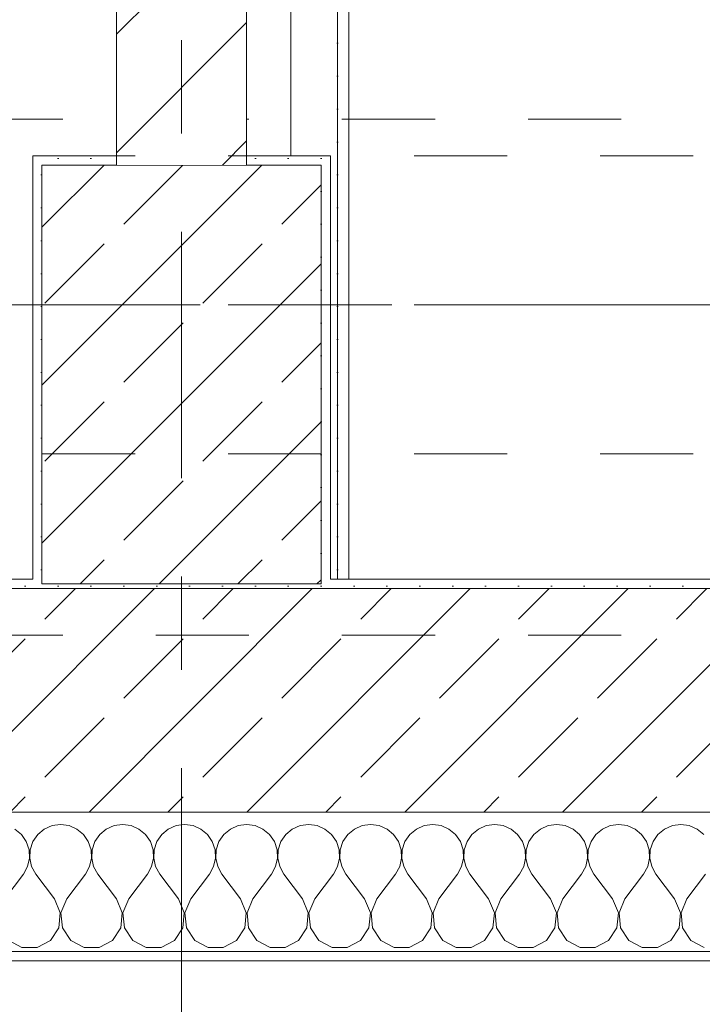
# Model space of a CAD drawing. Header units: metres. Extents: x -3.6 to 90.7, y -11.1 to 18.
# Tile 204 of 256: x 25.556 to 26.29, y -0.202 to 0.856. Entities that reach past the tile are written whole.
import ezdxf

# ---------------------------------------------------------------- set-up
doc = ezdxf.new("R2010")
doc.units = ezdxf.units.M
doc.header["$MEASUREMENT"] = 0
for name, pattern in [('Achse', [0.2, 0.1, -0.05, 0, -0.05]), ('Strichlinie doppelt', [0.546806, 0.264583, -0.105833, 0.070556, -0.105833]), ('Untersicht', [0.1, 0.075, -0.025]), ('Wipeout_Contour', [1, 0, -1])]:
    doc.linetypes.add(name, pattern=pattern)
for name, color, linetype in [('152 - Bemaßung_ Beschriftung.Ausbau', 7, 'Continuous'), ('451 - Universal.Achsen Raster', 7, 'Continuous'), ('603 - Struktur.Bodenplatte_ Decke Roh', 7, 'Continuous'), ('604 - Struktur.Wand Aussen', 7, 'Continuous'), ('605 - Struktur.Wand Innen', 7, 'Continuous'), ('607 - Struktur.Stütze', 7, 'Continuous'), ('608 - Struktur.Träger', 7, 'Continuous'), ('650 - Abdeckung.Fußboden Aufbau', 7, 'Continuous'), ('Neubau_606 - Struktur.Wand Innen Ausbau', 7, 'Continuous'), ('Neubau_653 - Abdeckung.TB Verkofferung', 7, 'Continuous')]:
    doc.layers.add(name, color=color, linetype=linetype)
doc.styles.add('ERSTELLTER_STIL_2', font='txt')
doc.dimstyles.new('ERSTELLTER_STIL__1', dxfattribs={"dimtxt": 0.1, "dimasz": 0.0532, "dimexe": 0.18, "dimexo": 0.0625, "dimgap": 0, "dimtad": 1, "dimzin": 0, "dimdsep": 46, "dimtxsty": 'ERSTELLTER_STIL_2', "dimblk": 'ARROWHEAD_2', "dimblk1": 'ARROWHEAD_2', "dimblk2": 'ARROWHEAD_2', "dimcen": 0.09, "dimse1": 1, "dimse2": 1, "dimclrd": 7, "dimclre": 7, "dimclrt": 7, "dimazin": 0, "dimtfac": 1, "dimtdec": 4, "dimtmove": 0, "dimatfit": 3, "dimfxl": 1, "dimtolj": 1, "dimtzin": 0, "dimarcsym": 0})
doc.dimstyles.new('ERSTELLTER_STIL__2', dxfattribs={"dimtxt": 0.1, "dimasz": 0.0532, "dimexe": 0.18, "dimexo": 0.0625, "dimgap": 0, "dimtad": 1, "dimzin": 0, "dimdsep": 46, "dimtxsty": 'ERSTELLTER_STIL_2', "dimblk": 'ARROWHEAD_2', "dimblk1": 'ARROWHEAD_2', "dimblk2": 'ARROWHEAD_2', "dimcen": 0.09, "dimse1": 1, "dimse2": 1, "dimclrd": 7, "dimclre": 7, "dimclrt": 7, "dimazin": 0, "dimtfac": 1, "dimtdec": 4, "dimtmove": 2, "dimatfit": 3, "dimfxl": 1, "dimtolj": 1, "dimtzin": 0, "dimarcsym": 0})
doc.dimstyles.new('ERSTELLTER_STIL__3', dxfattribs={"dimtxt": 0.1, "dimasz": 0.0532, "dimexe": 0.18, "dimexo": 0.0625, "dimgap": 0, "dimtad": 1, "dimtih": 1, "dimtoh": 1, "dimzin": 0, "dimdsep": 46, "dimtxsty": 'ERSTELLTER_STIL_2', "dimblk": 'ARROWHEAD_2', "dimblk1": 'ARROWHEAD_2', "dimblk2": 'ARROWHEAD_2', "dimcen": 0.09, "dimse1": 1, "dimse2": 1, "dimclrd": 7, "dimclre": 7, "dimclrt": 7, "dimazin": 0, "dimtfac": 1, "dimtdec": 4, "dimtmove": 0, "dimatfit": 3, "dimfxl": 1, "dimtolj": 1, "dimtzin": 0, "dimarcsym": 0})
pattern_1 = [(45, (0, 0), (-0.0848528, 0.0848528), []), (45, (-0.04243, 0.04243), (-0.0848528, 0.0848528), [0.09, -0.03])]
pattern_2 = [(45, (0, 0), (-0.01767767, 0.01767767), [0, -0.025])]

# ---------------------------------------------------------------- blocks, each defined once
blk = doc.blocks.new('*X79')
at = {"layer": '604 - Struktur.Wand Aussen', "color": 7, "linetype": 'Continuous', "lineweight": 5}
for p, q in [((25.5909, -0.0096), (25.5825, -0.0133)), ((25.6, -0.0083), (25.5909, -0.0096)), ((25.6091, -0.0096), (25.6, -0.0083)), ((25.6175, -0.0133), (25.6091, -0.0096)), ((25.6576, -0.0096), (25.6491, -0.0133)), ((25.6667, -0.0083), (25.6576, -0.0096)), ((25.6758, -0.0096), (25.6667, -0.0083)), ((25.6842, -0.0133), (25.6758, -0.0096)), ((25.7242, -0.0096), (25.7158, -0.0133)), ((25.7333, -0.0083), (25.7242, -0.0096)), ((25.7424, -0.0096), (25.7333, -0.0083)), ((25.7509, -0.0133), (25.7424, -0.0096)), ((25.7909, -0.0096), (25.7825, -0.0133)), ((25.8, -0.0083), (25.7909, -0.0096)), ((25.8091, -0.0096), (25.8, -0.0083)), ((25.8175, -0.0133), (25.8091, -0.0096)), ((25.8576, -0.0096), (25.8491, -0.0133)), ((25.8667, -0.0083), (25.8576, -0.0096)), ((25.8758, -0.0096), (25.8667, -0.0083)), ((25.8842, -0.0133), (25.8758, -0.0096)), ((25.9242, -0.0096), (25.9158, -0.0133)), ((25.9333, -0.0083), (25.9242, -0.0096)), ((25.9424, -0.0096), (25.9333, -0.0083)), ((25.9509, -0.0133), (25.9424, -0.0096)), ((25.9909, -0.0096), (25.9825, -0.0133)), ((26, -0.0083), (25.9909, -0.0096)), ((26.0091, -0.0096), (26, -0.0083)), ((26.0175, -0.0133), (26.0091, -0.0096)), ((26.0576, -0.0096), (26.0491, -0.0133)), ((26.0667, -0.0083), (26.0576, -0.0096)), ((26.0758, -0.0096), (26.0667, -0.0083)), ((26.0842, -0.0133), (26.0758, -0.0096)), ((26.1242, -0.0096), (26.1158, -0.0133)), ((26.1333, -0.0083), (26.1242, -0.0096)), ((26.1424, -0.0096), (26.1333, -0.0083)), ((26.1509, -0.0133), (26.1424, -0.0096)), ((26.1909, -0.0096), (26.1825, -0.0133)), ((26.2, -0.0083), (26.1909, -0.0096)), ((26.2091, -0.0096), (26.2, -0.0083)), ((26.2175, -0.0133), (26.2091, -0.0096)), ((26.2576, -0.0096), (26.2491, -0.0133)), ((26.2667, -0.0083), (26.2576, -0.0096)), ((26.2758, -0.0096), (26.2667, -0.0083)), ((26.2842, -0.0133), (26.2758, -0.0096)), ((25.5579, -0.0192), (25.5509, -0.0133)), ((25.5631, -0.0268), (25.5579, -0.0192)), ((25.5754, -0.0192), (25.5702, -0.0268)), ((25.5825, -0.0133), (25.5754, -0.0192)), ((25.6246, -0.0192), (25.6175, -0.0133)), ((25.6298, -0.0268), (25.6246, -0.0192)), ((25.6421, -0.0192), (25.6369, -0.0268)), ((25.6491, -0.0133), (25.6421, -0.0192)), ((25.6913, -0.0192), (25.6842, -0.0133)), ((25.6965, -0.0268), (25.6913, -0.0192)), ((25.7087, -0.0192), (25.7035, -0.0268)), ((25.7158, -0.0133), (25.7087, -0.0192)), ((25.7579, -0.0192), (25.7509, -0.0133)), ((25.7631, -0.0268), (25.7579, -0.0192)), ((25.7754, -0.0192), (25.7702, -0.0268)), ((25.7825, -0.0133), (25.7754, -0.0192)), ((25.8246, -0.0192), (25.8175, -0.0133)), ((25.8298, -0.0268), (25.8246, -0.0192)), ((25.8421, -0.0192), (25.8369, -0.0268)), ((25.8491, -0.0133), (25.8421, -0.0192)), ((25.8913, -0.0192), (25.8842, -0.0133)), ((25.8965, -0.0268), (25.8913, -0.0192)), ((25.9087, -0.0192), (25.9035, -0.0268)), ((25.9158, -0.0133), (25.9087, -0.0192)), ((25.9579, -0.0192), (25.9509, -0.0133)), ((25.9631, -0.0268), (25.9579, -0.0192)), ((25.9754, -0.0192), (25.9702, -0.0268)), ((25.9825, -0.0133), (25.9754, -0.0192)), ((26.0246, -0.0192), (26.0175, -0.0133)), ((26.0298, -0.0268), (26.0246, -0.0192)), ((26.0421, -0.0192), (26.0369, -0.0268)), ((26.0491, -0.0133), (26.0421, -0.0192)), ((26.0913, -0.0192), (26.0842, -0.0133)), ((26.0965, -0.0268), (26.0913, -0.0192)), ((26.1087, -0.0192), (26.1035, -0.0268)), ((26.1158, -0.0133), (26.1087, -0.0192)), ((26.1579, -0.0192), (26.1509, -0.0133)), ((26.1631, -0.0268), (26.1579, -0.0192)), ((26.1754, -0.0192), (26.1702, -0.0268)), ((26.1825, -0.0133), (26.1754, -0.0192)), ((26.2246, -0.0192), (26.2175, -0.0133)), ((26.2298, -0.0268), (26.2246, -0.0192)), ((26.2421, -0.0192), (26.2369, -0.0268)), ((26.2491, -0.0133), (26.2421, -0.0192)), ((26.2913, -0.0192), (26.2842, -0.0133)), ((25.5661, -0.0355), (25.5631, -0.0268)), ((25.5702, -0.0268), (25.5672, -0.0355)), ((25.6328, -0.0355), (25.6298, -0.0268)), ((25.6369, -0.0268), (25.6339, -0.0355)), ((25.6994, -0.0355), (25.6965, -0.0268)), ((25.7035, -0.0268), (25.7006, -0.0355)), ((25.7661, -0.0355), (25.7631, -0.0268)), ((25.7702, -0.0268), (25.7672, -0.0355)), ((25.8328, -0.0355), (25.8298, -0.0268)), ((25.8369, -0.0268), (25.8339, -0.0355)), ((25.8994, -0.0355), (25.8965, -0.0268)), ((25.9035, -0.0268), (25.9006, -0.0355)), ((25.9661, -0.0355), (25.9631, -0.0268)), ((25.9702, -0.0268), (25.9672, -0.0355)), ((26.0328, -0.0355), (26.0298, -0.0268)), ((26.0369, -0.0268), (26.0339, -0.0355)), ((26.0994, -0.0355), (26.0965, -0.0268)), ((26.1035, -0.0268), (26.1006, -0.0355)), ((26.1661, -0.0355), (26.1631, -0.0268)), ((26.1702, -0.0268), (26.1672, -0.0355)), ((26.2328, -0.0355), (26.2298, -0.0268)), ((26.2369, -0.0268), (26.2339, -0.0355)), ((25.5665, -0.0447), (25.5661, -0.0355)), ((25.5672, -0.0355), (25.5668, -0.0447)), ((25.6332, -0.0447), (25.6328, -0.0355)), ((25.6339, -0.0355), (25.6335, -0.0447)), ((25.6999, -0.0447), (25.6994, -0.0355)), ((25.7006, -0.0355), (25.7001, -0.0447)), ((25.7665, -0.0447), (25.7661, -0.0355)), ((25.7672, -0.0355), (25.7668, -0.0447)), ((25.8332, -0.0447), (25.8328, -0.0355)), ((25.8339, -0.0355), (25.8335, -0.0447)), ((25.8999, -0.0447), (25.8994, -0.0355)), ((25.9006, -0.0355), (25.9001, -0.0447)), ((25.9665, -0.0447), (25.9661, -0.0355)), ((25.9672, -0.0355), (25.9668, -0.0447)), ((26.0332, -0.0447), (26.0328, -0.0355)), ((26.0339, -0.0355), (26.0335, -0.0447)), ((26.0999, -0.0447), (26.0994, -0.0355)), ((26.1006, -0.0355), (26.1001, -0.0447)), ((26.1665, -0.0447), (26.1661, -0.0355)), ((26.1672, -0.0355), (26.1668, -0.0447)), ((26.2332, -0.0447), (26.2328, -0.0355)), ((26.2339, -0.0355), (26.2335, -0.0447)), ((25.5645, -0.0536), (25.5665, -0.0447)), ((25.5668, -0.0447), (25.5689, -0.0536)), ((25.6311, -0.0536), (25.6332, -0.0447)), ((25.6335, -0.0447), (25.6355, -0.0536)), ((25.6978, -0.0536), (25.6999, -0.0447)), ((25.7001, -0.0447), (25.7022, -0.0536)), ((25.7645, -0.0536), (25.7665, -0.0447)), ((25.7668, -0.0447), (25.7689, -0.0536)), ((25.8311, -0.0536), (25.8332, -0.0447)), ((25.8335, -0.0447), (25.8355, -0.0536)), ((25.8978, -0.0536), (25.8999, -0.0447)), ((25.9001, -0.0447), (25.9022, -0.0536)), ((25.9645, -0.0536), (25.9665, -0.0447)), ((25.9668, -0.0447), (25.9689, -0.0536)), ((26.0311, -0.0536), (26.0332, -0.0447)), ((26.0335, -0.0447), (26.0355, -0.0536)), ((26.0978, -0.0536), (26.0999, -0.0447)), ((26.1001, -0.0447), (26.1022, -0.0536)), ((26.1645, -0.0536), (26.1665, -0.0447)), ((26.1668, -0.0447), (26.1689, -0.0536)), ((26.2311, -0.0536), (26.2332, -0.0447)), ((26.2335, -0.0447), (26.2355, -0.0536)), ((25.54, -0.0883), (25.56, -0.0617)), ((25.56, -0.0617), (25.5645, -0.0536)), ((25.5689, -0.0536), (25.5733, -0.0617)), ((25.5933, -0.0883), (25.5733, -0.0617)), ((25.6067, -0.0883), (25.6267, -0.0617)), ((25.6267, -0.0617), (25.6311, -0.0536)), ((25.6355, -0.0536), (25.64, -0.0617)), ((25.66, -0.0883), (25.64, -0.0617)), ((25.6733, -0.0883), (25.6933, -0.0617)), ((25.6933, -0.0617), (25.6978, -0.0536)), ((25.7022, -0.0536), (25.7067, -0.0617)), ((25.7267, -0.0883), (25.7067, -0.0617)), ((25.74, -0.0883), (25.76, -0.0617)), ((25.76, -0.0617), (25.7645, -0.0536)), ((25.7689, -0.0536), (25.7733, -0.0617)), ((25.7933, -0.0883), (25.7733, -0.0617)), ((25.8067, -0.0883), (25.8267, -0.0617)), ((25.8267, -0.0617), (25.8311, -0.0536)), ((25.8355, -0.0536), (25.84, -0.0617)), ((25.86, -0.0883), (25.84, -0.0617)), ((25.8733, -0.0883), (25.8933, -0.0617)), ((25.8933, -0.0617), (25.8978, -0.0536)), ((25.9022, -0.0536), (25.9067, -0.0617)), ((25.9267, -0.0883), (25.9067, -0.0617)), ((25.94, -0.0883), (25.96, -0.0617)), ((25.96, -0.0617), (25.9645, -0.0536)), ((25.9689, -0.0536), (25.9733, -0.0617)), ((25.9933, -0.0883), (25.9733, -0.0617)), ((26.0067, -0.0883), (26.0267, -0.0617)), ((26.0267, -0.0617), (26.0311, -0.0536)), ((26.0355, -0.0536), (26.04, -0.0617)), ((26.06, -0.0883), (26.04, -0.0617)), ((26.0733, -0.0883), (26.0933, -0.0617)), ((26.0933, -0.0617), (26.0978, -0.0536)), ((26.1022, -0.0536), (26.1067, -0.0617)), ((26.1267, -0.0883), (26.1067, -0.0617)), ((26.14, -0.0883), (26.16, -0.0617)), ((26.16, -0.0617), (26.1645, -0.0536)), ((26.1689, -0.0536), (26.1733, -0.0617)), ((26.1933, -0.0883), (26.1733, -0.0617)), ((26.2067, -0.0883), (26.2267, -0.0617)), ((26.2267, -0.0617), (26.2311, -0.0536)), ((26.2355, -0.0536), (26.24, -0.0617)), ((26.26, -0.0883), (26.24, -0.0617)), ((26.2733, -0.0883), (26.2933, -0.0617)), ((25.5996, -0.1033), (25.5933, -0.0883)), ((25.6067, -0.0883), (25.6004, -0.1033)), ((25.6663, -0.1033), (25.66, -0.0883)), ((25.6733, -0.0883), (25.667, -0.1033)), ((25.733, -0.1033), (25.7267, -0.0883)), ((25.74, -0.0883), (25.7337, -0.1033)), ((25.7996, -0.1033), (25.7933, -0.0883)), ((25.8067, -0.0883), (25.8004, -0.1033)), ((25.8663, -0.1033), (25.86, -0.0883)), ((25.8733, -0.0883), (25.867, -0.1033)), ((25.933, -0.1033), (25.9267, -0.0883)), ((25.94, -0.0883), (25.9337, -0.1033)), ((25.9996, -0.1033), (25.9933, -0.0883)), ((26.0067, -0.0883), (26.0004, -0.1033)), ((26.0663, -0.1033), (26.06, -0.0883)), ((26.0733, -0.0883), (26.067, -0.1033)), ((26.133, -0.1033), (26.1267, -0.0883)), ((26.14, -0.0883), (26.1337, -0.1033)), ((26.1996, -0.1033), (26.1933, -0.0883)), ((26.2067, -0.0883), (26.2004, -0.1033)), ((26.2663, -0.1033), (26.26, -0.0883)), ((26.2733, -0.0883), (26.267, -0.1033)), ((25.5981, -0.1195), (25.5996, -0.1033)), ((25.6004, -0.1033), (25.6019, -0.1195)), ((25.6648, -0.1195), (25.6663, -0.1033)), ((25.667, -0.1033), (25.6686, -0.1195)), ((25.7314, -0.1195), (25.733, -0.1033)), ((25.7337, -0.1033), (25.7352, -0.1195)), ((25.7981, -0.1195), (25.7996, -0.1033)), ((25.8004, -0.1033), (25.8019, -0.1195)), ((25.8648, -0.1195), (25.8663, -0.1033)), ((25.867, -0.1033), (25.8686, -0.1195)), ((25.9314, -0.1195), (25.933, -0.1033)), ((25.9337, -0.1033), (25.9352, -0.1195)), ((25.9981, -0.1195), (25.9996, -0.1033)), ((26.0004, -0.1033), (26.0019, -0.1195)), ((26.0648, -0.1195), (26.0663, -0.1033)), ((26.067, -0.1033), (26.0686, -0.1195)), ((26.1314, -0.1195), (26.133, -0.1033)), ((26.1337, -0.1033), (26.1352, -0.1195)), ((26.1981, -0.1195), (26.1996, -0.1033)), ((26.2004, -0.1033), (26.2019, -0.1195)), ((26.2648, -0.1195), (26.2663, -0.1033)), ((26.267, -0.1033), (26.2686, -0.1195)), ((25.5891, -0.133), (25.5981, -0.1195)), ((25.6019, -0.1195), (25.6109, -0.133)), ((25.6558, -0.133), (25.6648, -0.1195)), ((25.6686, -0.1195), (25.6776, -0.133)), ((25.7224, -0.133), (25.7314, -0.1195)), ((25.7352, -0.1195), (25.7442, -0.133)), ((25.7891, -0.133), (25.7981, -0.1195)), ((25.8019, -0.1195), (25.8109, -0.133)), ((25.8558, -0.133), (25.8648, -0.1195)), ((25.8686, -0.1195), (25.8776, -0.133)), ((25.9224, -0.133), (25.9314, -0.1195)), ((25.9352, -0.1195), (25.9442, -0.133)), ((25.9891, -0.133), (25.9981, -0.1195)), ((26.0019, -0.1195), (26.0109, -0.133)), ((26.0558, -0.133), (26.0648, -0.1195)), ((26.0686, -0.1195), (26.0776, -0.133)), ((26.1224, -0.133), (26.1314, -0.1195)), ((26.1352, -0.1195), (26.1442, -0.133)), ((26.1891, -0.133), (26.1981, -0.1195)), ((26.2019, -0.1195), (26.2109, -0.133)), ((26.2558, -0.133), (26.2648, -0.1195)), ((26.2686, -0.1195), (26.2776, -0.133)), ((25.5442, -0.133), (25.5585, -0.1407)), ((25.5748, -0.1407), (25.5891, -0.133)), ((25.6109, -0.133), (25.6252, -0.1407)), ((25.6415, -0.1407), (25.6558, -0.133)), ((25.6776, -0.133), (25.6919, -0.1407)), ((25.7081, -0.1407), (25.7224, -0.133)), ((25.7442, -0.133), (25.7585, -0.1407)), ((25.7748, -0.1407), (25.7891, -0.133)), ((25.8109, -0.133), (25.8252, -0.1407)), ((25.8415, -0.1407), (25.8558, -0.133)), ((25.8776, -0.133), (25.8919, -0.1407)), ((25.9081, -0.1407), (25.9224, -0.133)), ((25.9442, -0.133), (25.9585, -0.1407)), ((25.9748, -0.1407), (25.9891, -0.133)), ((26.0109, -0.133), (26.0252, -0.1407)), ((26.0415, -0.1407), (26.0558, -0.133)), ((26.0776, -0.133), (26.0919, -0.1407)), ((26.1081, -0.1407), (26.1224, -0.133)), ((26.1442, -0.133), (26.1585, -0.1407)), ((26.1748, -0.1407), (26.1891, -0.133)), ((26.2109, -0.133), (26.2252, -0.1407)), ((26.2415, -0.1407), (26.2558, -0.133)), ((26.2776, -0.133), (26.2919, -0.1407)), ((25.5585, -0.1407), (25.5748, -0.1407)), ((25.6252, -0.1407), (25.6415, -0.1407)), ((25.6919, -0.1407), (25.7081, -0.1407)), ((25.7585, -0.1407), (25.7748, -0.1407)), ((25.8252, -0.1407), (25.8415, -0.1407)), ((25.8919, -0.1407), (25.9081, -0.1407)), ((25.9585, -0.1407), (25.9748, -0.1407)), ((26.0252, -0.1407), (26.0415, -0.1407)), ((26.0919, -0.1407), (26.1081, -0.1407)), ((26.1585, -0.1407), (26.1748, -0.1407)), ((26.2252, -0.1407), (26.2415, -0.1407))]:
    blk.add_line(p, q, dxfattribs=at)
blk = doc.blocks.new('*D352')
at = {"layer": '152 - Bemaßung_ Beschriftung.Ausbau', "color": 7, "linetype": 'Continuous', "lineweight": 5}
for p, q in [((-1.71, 0.0252), (-1.64, -0.0152)), ((-1.675, -0.145), (-1.675, 0.005)), ((-1.71, -0.1248), (-1.64, -0.1652)), ((-1.6225, -0.145), (-1.7275, -0.145)), ((-1.675, -0.1792), (-1.675, -0.145))]:
    blk.add_line(p, q, dxfattribs=at)
at = {"layer": '152 - Bemaßung_ Beschriftung.Ausbau', "color": 7, "lineweight": 5, "insert": (-1.6866, -0.1459), "char_height": 0.1, "attachment_point": 7, "rotation": 90, "style": 'ERSTELLTER_STIL_2'}
blk.add_mtext('\\A1;{\\pql;\\fArial|b0|i0|c0|p38;15}', dxfattribs=at)
blk = doc.blocks.new('ARROWHEAD_2')
at = {"color": 0, "linetype": 'Continuous', "lineweight": 0}
for p, q in [((-0.378, -0.655), (0.378, 0.655)), ((0, 0), (-1, 0))]:
    blk.add_line(p, q, dxfattribs=at)
blk = doc.blocks.new('*D353')
at = {"layer": '152 - Bemaßung_ Beschriftung.Ausbau', "color": 7, "linetype": 'Continuous', "lineweight": 5}
for p, q in [((-1.71, 0.0252), (-1.64, -0.0152)), ((-1.675, -0.145), (-1.675, 0.005))]:
    blk.add_line(p, q, dxfattribs=at)
blk = doc.blocks.new('*D362')
at = {"layer": '152 - Bemaßung_ Beschriftung.Ausbau', "color": 7, "linetype": 'Continuous', "lineweight": 5}
for p, q in [((-2.21, 0.0252), (-2.14, -0.0152)), ((-2.175, -0.145), (-2.175, 0.005)), ((-2.21, -0.1248), (-2.14, -0.1652)), ((-2.1225, -0.145), (-2.2275, -0.145)), ((-2.175, -0.1792), (-2.175, -0.145))]:
    blk.add_line(p, q, dxfattribs=at)
at = {"layer": '152 - Bemaßung_ Beschriftung.Ausbau', "color": 7, "lineweight": 5, "insert": (-2.1845, -0.1451), "char_height": 0.1, "attachment_point": 7, "rotation": 90, "style": 'ERSTELLTER_STIL_2'}
blk.add_mtext('\\A1;{\\pql;\\fArial|b0|i0|c0|p38;15}', dxfattribs=at)
blk = doc.blocks.new('*D363')
at = {"layer": '152 - Bemaßung_ Beschriftung.Ausbau', "color": 7, "linetype": 'Continuous', "lineweight": 5}
for p, q in [((-2.21, 0.2702), (-2.14, 0.2298)), ((-2.14, 0.2248), (-2.21, 0.2652)), ((-2.1225, 0.245), (-2.2275, 0.245)), ((-2.175, 0.005), (-2.175, 0.245)), ((-2.21, 0.0252), (-2.14, -0.0152)), ((-2.1225, 0.005), (-2.2275, 0.005)), ((-2.175, -0.145), (-2.175, 0.005))]:
    blk.add_line(p, q, dxfattribs=at)
at = {"layer": '152 - Bemaßung_ Beschriftung.Ausbau', "color": 7, "lineweight": 5, "insert": (-2.195, 0.0491), "char_height": 0.1, "attachment_point": 7, "rotation": 90, "style": 'ERSTELLTER_STIL_2'}
blk.add_mtext('\\A1;{\\pql;\\fArial|b0|i0|c0|p38;24}', dxfattribs=at)
blk = doc.blocks.new('*D391')
at = {"layer": '152 - Bemaßung_ Beschriftung.Ausbau', "color": 7, "linetype": 'Continuous', "lineweight": 5}
for p, q in [((25.14, -4.1125), (25.14, -4.0075)), ((26.34, -4.1125), (26.34, -4.0075)), ((25.1602, -4.025), (25.1198, -4.095)), ((26.3602, -4.025), (26.3198, -4.095)), ((22.74, -4.06), (25.14, -4.06)), ((25.14, -4.06), (26.34, -4.06)), ((26.34, -4.06), (28.74, -4.06))]:
    blk.add_line(p, q, dxfattribs=at)
at = {"layer": '152 - Bemaßung_ Beschriftung.Ausbau', "color": 7, "lineweight": 5, "insert": (25.607, -4.04), "char_height": 0.1, "attachment_point": 7, "style": 'ERSTELLTER_STIL_2'}
blk.add_mtext('\\A1;{\\pql;\\fArial|b0|i0|c0|p38;1,20}', dxfattribs=at)
blk = doc.blocks.new('*D429')
at = {"layer": '152 - Bemaßung_ Beschriftung.Ausbau', "color": 7, "linetype": 'Continuous', "lineweight": 5}
for p, q in [((22.03, -4.6125), (22.03, -4.5075)), ((22.19, -4.6125), (22.19, -4.5075)), ((22.0502, -4.525), (22.0098, -4.595)), ((22.2102, -4.525), (22.1698, -4.595)), ((22.03, -4.56), (22.19, -4.56)), ((22.19, -4.56), (25.66, -4.56))]:
    blk.add_line(p, q, dxfattribs=at)
blk = doc.blocks.new('*D430')
at = {"layer": '152 - Bemaßung_ Beschriftung.Ausbau', "color": 7, "linetype": 'Continuous', "lineweight": 5}
for p, q in [((25.66, -4.6125), (25.66, -4.5075)), ((22.2102, -4.525), (22.1698, -4.595)), ((25.6802, -4.525), (25.6398, -4.595)), ((22.19, -4.56), (25.66, -4.56))]:
    blk.add_line(p, q, dxfattribs=at)
at = {"layer": '152 - Bemaßung_ Beschriftung.Ausbau', "color": 7, "lineweight": 5, "char_height": 0.1, "attachment_point": 7, "style": 'ERSTELLTER_STIL_2'}
for s, insert in [('\\A1;{\\pql;\\fArial|b0|i0|c0|p38;3,47}', (23.7161, -4.54)), ('\\A1;{\\pql;\\fArial|b0|i0|c0|p38;14}', (25.488, -4.54))]:
    blk.add_mtext(s, dxfattribs=dict(at, insert=insert))
blk = doc.blocks.new('*D431')
at = {"layer": '152 - Bemaßung_ Beschriftung.Ausbau', "color": 7, "linetype": 'Continuous', "lineweight": 5}
for p, q in [((25.66, -4.6125), (25.66, -4.5075)), ((25.8, -4.6125), (25.8, -4.5075)), ((25.6802, -4.525), (25.6398, -4.595)), ((25.8202, -4.525), (25.7798, -4.595)), ((25.66, -4.56), (25.8, -4.56))]:
    blk.add_line(p, q, dxfattribs=at)
blk = doc.blocks.new('*D432')
at = {"layer": '152 - Bemaßung_ Beschriftung.Ausbau', "color": 7, "linetype": 'Continuous', "lineweight": 5}
for p, q in [((25.8, -4.6125), (25.8, -4.5075)), ((29.26, -4.6125), (29.26, -4.5075)), ((25.8202, -4.525), (25.7798, -4.595)), ((29.2802, -4.525), (29.2398, -4.595)), ((25.8, -4.56), (29.26, -4.56))]:
    blk.add_line(p, q, dxfattribs=at)
at = {"layer": '152 - Bemaßung_ Beschriftung.Ausbau', "color": 7, "lineweight": 5, "char_height": 0.1, "attachment_point": 7, "style": 'ERSTELLTER_STIL_2'}
for s, insert in [('\\A1;{\\pql;\\fArial|b0|i0|c0|p38;3,46}', (27.3211, -4.54)), ('\\A1;{\\pql;\\fArial|b0|i0|c0|p38;15}', (29.088, -4.54))]:
    blk.add_mtext(s, dxfattribs=dict(at, insert=insert))
blk = doc.blocks.new('*D469')
at = {"layer": '152 - Bemaßung_ Beschriftung.Ausbau', "color": 7, "linetype": 'Continuous', "lineweight": 5}
for p, q in [((22.28, -5.1125), (22.28, -5.0075)), ((22.3002, -5.025), (22.2598, -5.095)), ((25.6002, -5.025), (25.5598, -5.095)), ((21.98, -5.06), (22.28, -5.06)), ((22.28, -5.06), (25.58, -5.06))]:
    blk.add_line(p, q, dxfattribs=at)
at = {"layer": '152 - Bemaßung_ Beschriftung.Ausbau', "color": 7, "lineweight": 5, "insert": (23.797, -5.04), "char_height": 0.1, "attachment_point": 7, "style": 'ERSTELLTER_STIL_2'}
blk.add_mtext('\\A1;{\\pql;\\fArial|b0|i0|c0|p38;3,30}', dxfattribs=at)
blk = doc.blocks.new('*D470')
at = {"layer": '152 - Bemaßung_ Beschriftung.Ausbau', "color": 7, "linetype": 'Continuous', "lineweight": 5}
for p, q in [((25.58, -5.1125), (25.58, -5.0075)), ((25.6002, -5.025), (25.5598, -5.095)), ((25.9002, -5.025), (25.8598, -5.095)), ((22.28, -5.06), (25.58, -5.06)), ((25.58, -5.06), (25.88, -5.06))]:
    blk.add_line(p, q, dxfattribs=at)
at = {"layer": '152 - Bemaßung_ Beschriftung.Ausbau', "color": 7, "lineweight": 5, "insert": (25.6541, -5.04), "char_height": 0.1, "attachment_point": 7, "style": 'ERSTELLTER_STIL_2'}
blk.add_mtext('\\A1;{\\pql;\\fArial|b0|i0|c0|p38;30}', dxfattribs=at)
blk = doc.blocks.new('*D471')
at = {"layer": '152 - Bemaßung_ Beschriftung.Ausbau', "color": 7, "linetype": 'Continuous', "lineweight": 5}
for p, q in [((25.88, -5.1125), (25.88, -5.0075)), ((29.18, -5.1125), (29.18, -5.0075)), ((25.9002, -5.025), (25.8598, -5.095)), ((29.2002, -5.025), (29.1598, -5.095)), ((25.58, -5.06), (25.88, -5.06)), ((25.88, -5.06), (29.18, -5.06)), ((29.18, -5.06), (29.48, -5.06))]:
    blk.add_line(p, q, dxfattribs=at)
at = {"layer": '152 - Bemaßung_ Beschriftung.Ausbau', "color": 7, "lineweight": 5, "insert": (27.397, -5.04), "char_height": 0.1, "attachment_point": 7, "style": 'ERSTELLTER_STIL_2'}
blk.add_mtext('\\A1;{\\pql;\\fArial|b0|i0|c0|p38;3,30}', dxfattribs=at)
blk = doc.blocks.new('*D494')
at = {"layer": '152 - Bemaßung_ Beschriftung.Ausbau', "color": 7, "linetype": 'Continuous', "lineweight": 5}
for p, q in [((-0.165, -5.6125), (-0.165, -5.5075)), ((62.425, -5.6125), (62.425, -5.5075)), ((-0.1448, -5.525), (-0.1852, -5.595)), ((62.4048, -5.595), (62.4452, -5.525)), ((-0.1992, -5.56), (-0.165, -5.56)), ((-0.165, -5.56), (62.425, -5.56)), ((62.425, -5.56), (62.4593, -5.56))]:
    blk.add_line(p, q, dxfattribs=at)
at = {"layer": '152 - Bemaßung_ Beschriftung.Ausbau', "color": 7, "lineweight": 5, "insert": (30.959, -5.54), "char_height": 0.1, "attachment_point": 7, "style": 'ERSTELLTER_STIL_2'}
blk.add_mtext('\\A1;{\\pql;\\fArial|b0|i0|c0|p38;62,59}', dxfattribs=at)
blk = doc.blocks.new('*D611')
at = {"layer": '152 - Bemaßung_ Beschriftung.Ausbau', "color": 7, "linetype": 'Continuous', "lineweight": 5}
for p, q in [((45.7803, 0.245), (45.7803, 3.72)), ((45.7453, 0.2652), (45.8153, 0.2248)), ((45.8328, 0.245), (45.7278, 0.245)), ((45.7803, 0.005), (45.7803, 0.245)), ((45.7453, 0.0252), (45.8153, -0.0152)), ((45.8328, 0.005), (45.7278, 0.005)), ((45.7803, -0.0292), (45.7803, 0.005))]:
    blk.add_line(p, q, dxfattribs=at)
at = {"color": 254, "linetype": 'Wipeout_Contour', "lineweight": 0, "ltscale": 182.85335}
blk.add_wipeout([(45.7818, 0.0277), (45.7818, 0.2223), (45.6389, 0.2223), (45.6389, 0.0277)], dxfattribs=at).dxf.layer = '152 - Bemaßung_ Beschriftung.Ausbau'
at = {"layer": '152 - Bemaßung_ Beschriftung.Ausbau', "color": 7, "lineweight": 5, "insert": (45.7603, 0.0491), "char_height": 0.1, "attachment_point": 7, "rotation": 90, "style": 'ERSTELLTER_STIL_2'}
blk.add_mtext('\\A1;{\\pql;\\fArial|b0|i0|c0|p38;24}', dxfattribs=at)
blk = doc.blocks.new('*D612')
at = {"layer": '152 - Bemaßung_ Beschriftung.Ausbau', "color": 7, "linetype": 'Continuous', "lineweight": 5}
for p, q in [((45.7453, 3.7402), (45.8153, 3.6998)), ((45.8328, 3.72), (45.7278, 3.72)), ((45.7803, 0.245), (45.7803, 3.72)), ((45.7453, 0.2652), (45.8153, 0.2248))]:
    blk.add_line(p, q, dxfattribs=at)
at = {"layer": '152 - Bemaßung_ Beschriftung.Ausbau', "color": 7, "lineweight": 5, "char_height": 0.1, "attachment_point": 7, "rotation": 90, "style": 'ERSTELLTER_STIL_2'}
for s, insert in [('\\A1;{\\pql;\\fArial|b0|i0|c0|p38;17\\fArial|b0|i0|c0|p38;\\A1{\\H.66x;\\S5^  ;}}', (45.7614, 3.4979)), ('\\A1;{\\pql;\\fArial|b0|i0|c0|p38;3,47\\fArial|b0|i0|c0|p38;\\A1{\\H.66x;\\S5^  ;}}', (45.7797, 1.7235))]:
    blk.add_mtext(s, dxfattribs=dict(at, insert=insert))
blk = doc.blocks.new('*D616')
at = {"layer": '152 - Bemaßung_ Beschriftung.Ausbau', "color": 7, "linetype": 'Continuous', "lineweight": 5}
for p, q in [((44.3062, 0.7302), (44.3762, 0.6898)), ((44.3412, 0.245), (44.3412, 0.71)), ((44.3062, 0.2652), (44.3762, 0.2248)), ((44.3937, 0.245), (44.2887, 0.245)), ((44.3412, 0.2108), (44.3412, 0.245))]:
    blk.add_line(p, q, dxfattribs=at)
at = {"layer": '152 - Bemaßung_ Beschriftung.Ausbau', "color": 7, "lineweight": 5, "char_height": 0.1, "attachment_point": 7, "rotation": 90, "style": 'ERSTELLTER_STIL_2'}
for s, insert in [('\\A1;{\\pql;\\fArial|b0|i0|c0|p38;13}', (44.3212, 0.538)), ('\\A1;{\\pql;\\fArial|b0|i0|c0|p38;46\\fArial|b0|i0|c0|p38;\\A1{\\H.66x;\\S5^  ;}}', (44.3229, 0.0229))]:
    blk.add_mtext(s, dxfattribs=dict(at, insert=insert))

msp = doc.modelspace()

# ---------------------------------------------------------------- hatches: boundary and pattern name
at = {"layer": '604 - Struktur.Wand Aussen', "linetype": 'Continuous', "lineweight": 0, "true_color": 0x000000}
h = msp.add_hatch(dxfattribs=at)
h.set_pattern_fill('Gips_0001', color=18, style=0, pattern_type=2)
h.set_pattern_definition(pattern_2)
h.paths.add_polyline_path([(25.57, 0.255), (25.14, 0.255), (25.14, 0.245), (25.57, 0.245)])
h = msp.add_hatch(dxfattribs=at)
h.set_pattern_fill('Gips_0001', color=18, style=0, pattern_type=2)
h.set_pattern_definition(pattern_2)
h.paths.add_polyline_path([(25.89, 0.245), (26.34, 0.245), (26.34, 0.255), (25.89, 0.255)])
h = msp.add_hatch(dxfattribs=at)
h.set_pattern_fill('Beton__Stahlbeton_0001', color=18, style=0, pattern_type=2)
h.set_pattern_definition(pattern_1)
h.paths.add_polyline_path([(25.14, 0.125), (25.08, 0.125), (25.08, 0.005), (26.4, 0.005), (26.4, 0.125), (26.34, 0.125), (26.34, 0.195), (26.34, 0.245), (25.14, 0.245), (25.14, 0.195)])
h = msp.add_hatch(dxfattribs=at)
h.set_pattern_fill('Verputz_0001', color=18, style=0, pattern_type=2)
h.set_pattern_definition([(0, (0, 0), (0, 0.08660254), [0, -0.05]), (0, (0.025, 0.0433), (0, 0.08660254), [0, -0.05])])
h.paths.add_polyline_path([(25.05, -0.155), (26.43, -0.155), (26.43, -0.145), (25.05, -0.145)])
at = {"layer": '607 - Struktur.Stütze', "linetype": 'Continuous', "lineweight": 0, "true_color": 0x000000}
h = msp.add_hatch(dxfattribs=at)
h.set_pattern_fill('Gips_0001', color=18, style=0, pattern_type=2)
h.set_pattern_definition(pattern_2)
h.paths.add_polyline_path([(25.57, 0.71), (25.57, 0.255), (25.58, 0.255), (25.58, 0.7), (25.66, 0.7), (25.66, 0.71)])
h = msp.add_hatch(dxfattribs=at)
h.set_pattern_fill('Gips_0001', color=18, style=0, pattern_type=2)
h.set_pattern_definition(pattern_2)
h.paths.add_polyline_path([(25.89, 0.71), (25.8, 0.71), (25.8, 0.7), (25.88, 0.7), (25.88, 0.255), (25.89, 0.255)])
h = msp.add_hatch(dxfattribs=at)
h.set_pattern_fill('Beton__Stahlbeton_0001', color=18, style=0, pattern_type=2)
h.set_pattern_definition(pattern_1)
h.paths.add_polyline_path([(25.58, 0.25), (25.88, 0.25), (25.88, 0.7), (25.58, 0.7)])
h = msp.add_hatch(dxfattribs=at)
h.set_pattern_fill('Gips_0001', color=18, style=0, pattern_type=2)
h.set_pattern_definition(pattern_2)
h.paths.add_polyline_path([(25.57, 0.255), (25.57, 0.245), (25.89, 0.245), (25.89, 0.255), (25.88, 0.255), (25.88, 0.25), (25.58, 0.25), (25.58, 0.255)])
at = {"layer": 'Neubau_606 - Struktur.Wand Innen Ausbau', "linetype": 'Continuous', "lineweight": 0, "true_color": 0x000000}
h = msp.add_hatch(dxfattribs=at)
h.set_pattern_fill('Gips_0001', color=18, style=0, pattern_type=2)
h.set_pattern_definition(pattern_2)
h.paths.add_polyline_path([(25.8975, 0.9975), (25.8975, 0.255), (25.91, 0.255), (25.91, 0.9975)])

# ---------------------------------------------------------------- linework, layer by layer
at = {"layer": '451 - Universal.Achsen Raster', "color": 160, "linetype": 'Strichlinie doppelt', "lineweight": 9, "true_color": 0x3232ff}
msp.add_line((64.935, 0.55), (-3.175, 0.55), dxfattribs=at)
at = {"layer": '603 - Struktur.Bodenplatte_ Decke Roh', "color": 7, "linetype": 'Continuous', "lineweight": 18, "flags": 128}
msp.add_lwpolyline([(47.48, 13.695), (14.78, 13.695), (14.78, 13.455), (14.78, 13), (14.84, 13), (14.84, 8.585), (13.03, 8.585), (13.03, 8.725), (11.41, 8.725), (11.41, 13), (11.48, 13), (11.48, 13.455), (11.48, 13.695), (-0.015, 13.695), (-0.015, 0.005), (62.275, 0.005)], dxfattribs=at)
at = {"layer": '604 - Struktur.Wand Aussen', "color": 7, "linetype": 'Continuous', "lineweight": 13}
for p, q in [((26.34, 0.245), (25.14, 0.245)), ((25.08, 0.005), (26.4, 0.005))]:
    msp.add_line(p, q, dxfattribs=at)
at = {"layer": '604 - Struktur.Wand Aussen', "color": 7, "linetype": 'Continuous', "lineweight": 5}
msp.add_line((25.08, -0.145), (26.4, -0.145), dxfattribs=at)
at = {"layer": '604 - Struktur.Wand Aussen', "color": 7, "linetype": 'Continuous', "lineweight": 5, "flags": 128}
for points in [[(25.57, 0.255), (25.14, 0.255)], [(26.34, 0.255), (25.89, 0.255)], [(25.05, -0.155), (26.43, -0.155)]]:
    msp.add_lwpolyline(points, dxfattribs=at)
at = {"layer": '607 - Struktur.Stütze', "color": 7, "linetype": 'Continuous', "lineweight": 5, "flags": 128}
for points in [[(25.66, 0.71), (25.57, 0.71), (25.57, 0.255)], [(25.89, 0.255), (25.89, 0.71), (25.8, 0.71)]]:
    msp.add_lwpolyline(points, dxfattribs=at)
at = {"layer": '607 - Struktur.Stütze', "color": 7, "linetype": 'Continuous', "lineweight": 13, "flags": 128}
msp.add_lwpolyline([(25.58, 0.25), (25.88, 0.25), (25.88, 0.7), (25.58, 0.7)], close=True, dxfattribs=at)
at = {"layer": '608 - Struktur.Träger', "color": 7, "linetype": 'Achse', "lineweight": 9}
msp.add_line((0.38, 0.55), (61.88, 0.55), dxfattribs=at)
at = {"layer": '608 - Struktur.Träger', "color": 7, "linetype": 'Untersicht', "lineweight": 13}
msp.add_line((0.38, 0.39), (61.88, 0.39), dxfattribs=at)
at = {"layer": '650 - Abdeckung.Fußboden Aufbau', "color": 7, "linetype": 'Continuous', "lineweight": 13, "flags": 128}
for points in [[(22.19, 5.815), (22.19, 0.71), (22.29, 0.71), (22.29, 0.255), (25.57, 0.255), (25.57, 0.71), (25.66, 0.71), (25.66, 3.305), (25.8, 3.305)], [(25.8, 1.01), (25.91, 1.01), (25.91, 0.255), (29.17, 0.255), (29.17, 0.71), (29.26, 0.71), (29.26, 5.5395), (28.87, 5.5395), (25.89, 5.5395), (25.89, 5.19), (25.8, 5.19), (25.8, 4.315)]]:
    msp.add_lwpolyline(points, dxfattribs=at)
at = {"layer": 'Neubau_606 - Struktur.Wand Innen Ausbau', "color": 1, "linetype": 'Continuous', "lineweight": 5}
msp.add_line((25.8975, 0.255), (25.8975, 0.9475), dxfattribs=at)
at = {"layer": 'Neubau_606 - Struktur.Wand Innen Ausbau', "color": 1, "linetype": 'Continuous', "lineweight": 5, "flags": 128}
for points in [[(25.91, 0.255), (25.91, 1.01)], [(25.8475, 0.9475), (25.8475, 0.71)]]:
    msp.add_lwpolyline(points, dxfattribs=at)
at = {"layer": 'Neubau_653 - Abdeckung.TB Verkofferung', "color": 1, "linetype": 'Untersicht', "lineweight": 9}
for p, q in [((0.7025, 0.7495), (29.26, 0.7495)), ((0.7025, 0.195), (29.26, 0.195))]:
    msp.add_line(p, q, dxfattribs=at)

# ---------------------------------------------------------------- block references
at = {"layer": '604 - Struktur.Wand Aussen', "color": 7, "lineweight": 18}
msp.add_blockref('*X79', (0, 0), dxfattribs=at)

# ---------------------------------------------------------------- dimensions: what is measured, and where the dimension line sits
at = {"layer": '152 - Bemaßung_ Beschriftung.Ausbau', "color": 7, "linetype": 'Continuous', "lineweight": 5}
for base, p1, p2, picture, middle in [((25.58, -5.06), (22.28, 0.7), (25.58, 0.7), '*D469', (23.9268, -4.99)), ((26.34, -4.06), (25.14, 0.125), (26.34, 0.125), '*D391', (25.7369, -3.99)), ((62.425, -5.56), (-0.165, -0.145), (62.425, -0.145), '*D494', (31.127, -5.49))]:
    dim = msp.add_linear_dim(base=base, p1=p1, p2=p2, dimstyle='ERSTELLTER_STIL__3', dxfattribs=at)
    dim.commit()
    dim.dimension.update_dxf_attribs({"geometry": picture, "text_midpoint": middle, "dimtype": 160})
for base, p1, p2, dimstyle, picture, middle in [((-2.175, 0.245), (62.275, 0.005), (0.69, 0.245), 'ERSTELLTER_STIL__1', '*D363', (-2.245, 0.1253)), ((-2.175, 0.005), (-0.165, -0.145), (62.275, 0.005), 'ERSTELLTER_STIL__2', '*D362', (-2.2345, -0.0689)), ((-1.675, 0.005), (-0.165, -0.145), (62.275, 0.005), 'ERSTELLTER_STIL__2', '*D352', (-1.7366, -0.0697)), ((-1.675, 0.005), (62.275025, 0.005), (-0.015, 0.005), 'ERSTELLTER_STIL__1', '*D353', (-1.7450000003, 0.001853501))]:
    dim = msp.add_linear_dim(base=base, p1=p1, p2=p2, angle=90, dimstyle=dimstyle, dxfattribs=at)
    dim.commit()
    dim.dimension.update_dxf_attribs({"geometry": picture, "text_midpoint": middle, "dimtype": 160, "text_rotation": 90})

# ---------------------------------------------------------------- next in the draw order: wipeouts: each hides what was drawn before it
at = {"color": 254, "linetype": 'Wipeout_Contour', "lineweight": 0, "ltscale": 103.372908}
msp.add_wipeout([(25.66, 3.305), (25.66, 0.7), (25.8, 0.7), (25.8, 3.305)], dxfattribs=at).dxf.layer = '605 - Struktur.Wand Innen'

# ---------------------------------------------------------------- next in the draw order: hatches: boundary and pattern name
at = {"layer": '605 - Struktur.Wand Innen', "linetype": 'Continuous', "lineweight": 0, "true_color": 0x000000}
h = msp.add_hatch(dxfattribs=at)
h.set_pattern_fill('MW_Ziegel_0001', color=18, style=0, pattern_type=2)
h.set_pattern_definition([(45, (0, 0), (-0.0636396, 0.0636396), [])])
h.paths.add_polyline_path([(25.66, 3.305), (25.66, 0.7), (25.8, 0.7), (25.8, 3.305)])

# ---------------------------------------------------------------- next in the draw order: linework, layer by layer
at = {"layer": '451 - Universal.Achsen Raster', "color": 160, "linetype": 'Strichlinie doppelt', "lineweight": 9, "true_color": 0x3232ff}
msp.add_line((25.73, -10.585), (25.73, 16.355), dxfattribs=at)
at = {"layer": '605 - Struktur.Wand Innen', "color": 7, "linetype": 'Continuous', "lineweight": 18, "flags": 128}
for points in [[(25.66, 3.305), (25.66, 0.7)], [(25.8, 0.7), (25.8, 3.305)]]:
    msp.add_lwpolyline(points, dxfattribs=at)
at = {"layer": '608 - Struktur.Träger', "color": 7, "linetype": 'Untersicht', "lineweight": 13}
msp.add_line((0.38, 0.71), (61.88, 0.71), dxfattribs=at)

# ---------------------------------------------------------------- next in the draw order: dimensions: what is measured, and where the dimension line sits
at = {"layer": '152 - Bemaßung_ Beschriftung.Ausbau', "color": 7, "linetype": 'Continuous', "lineweight": 5}
for base, p1, p2, picture, middle in [((22.19, -4.56), (22.03, 3.2575), (22.19, 3.2575), '*D429', (21.9342, -4.49)), ((25.66, -4.56), (22.19, 3.2575), (25.66, 2.95), '*D430', (23.8459, -4.49)), ((29.26, -4.56), (25.8, 2.95), (29.26, 3.1197), '*D432', (27.451, -4.49)), ((25.8, -4.56), (25.66, 2.95), (25.8, 2.95), '*D431', (25.5642, -4.49)), ((25.88, -5.06), (25.58, 0.7), (25.88, 0.7), '*D470', (25.7303, -4.99)), ((29.18, -5.06), (25.88, 0.7), (29.18, 0.7), '*D471', (27.5268, -4.99))]:
    dim = msp.add_linear_dim(base=base, p1=p1, p2=p2, dimstyle='ERSTELLTER_STIL__3', dxfattribs=at)
    dim.commit()
    dim.dimension.update_dxf_attribs({"geometry": picture, "text_midpoint": middle, "dimtype": 160})

# ---------------------------------------------------------------- next in the draw order: dimensions: what is measured, and where the dimension line sits
dim = msp.add_linear_dim(base=(45.7803, 0.245), p1=(45.7803, 0.005), p2=(22.1775, 0.245), angle=90, dimstyle='ERSTELLTER_STIL__1', dxfattribs=at)
dim.commit()
dim.dimension.update_dxf_attribs({"geometry": '*D611', "text_midpoint": (45.7103, 0.1253), "dimtype": 160, "text_rotation": 90})

# ---------------------------------------------------------------- next in the draw order: dimensions: what is measured, and where the dimension line sits
for base, p2, picture, middle in [((45.780333, 3.719998), (44.709987, 3.719998), '*D612', (45.710333, 1.988441)), ((44.34121, 0.70998), (43.96499, 0.70998), '*D616', (44.27121, 0.23421))]:
    dim = msp.add_linear_dim(base=base, p1=(22.1775, 0.245), p2=p2, angle=90, dimstyle='ERSTELLTER_STIL__1', dxfattribs=at)
    dim.commit()
    dim.dimension.update_dxf_attribs({"geometry": picture, "text_midpoint": middle, "dimtype": 160, "text_rotation": 90})

doc.saveas('drawing.dxf')
